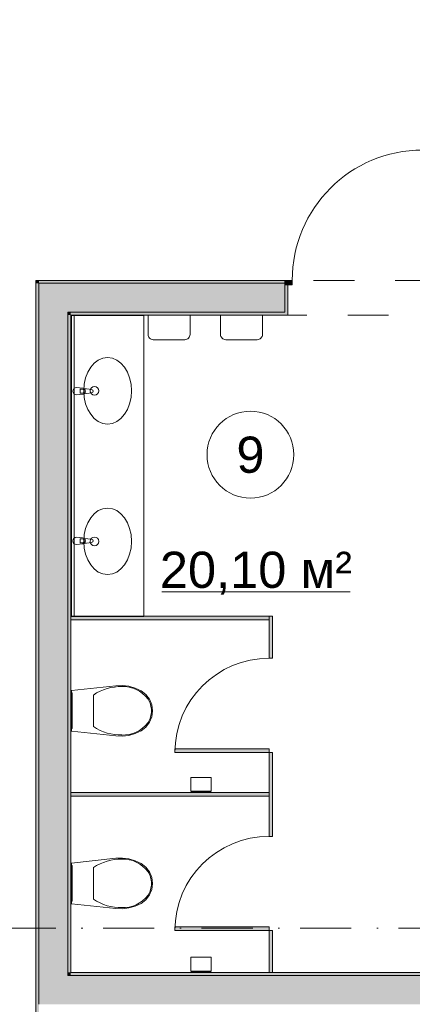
# Model space of a CAD drawing. Header units: millimetres. Extents: x 0 to 1184, y 0 to 836.
# Tile 36 of 61: x 664 to 691, y 360 to 428. Entities that reach past the tile are written whole.
import ezdxf
from ezdxf.xclip import XClip

# ---------------------------------------------------------------- set-up
doc = ezdxf.new("R2010")
doc.units = ezdxf.units.MM
doc.header["$MEASUREMENT"] = 0
doc.header["$XCLIPFRAME"] = 0
doc.linetypes.add('Штриховая', pattern=[5.644444, 2.822222, -2.822222])
doc.linetypes.add('Штрихпунктирная', pattern=[6.702778, 3.527778, -1.763889, 0, -1.411111])
for name, color, linetype in [('Интерьер - Оборудование', 7, 'Continuous'), ('Интерьер - Сантехника', 7, 'Continuous'), ('Конструктив - Стены Блок 200 нов', 7, 'Continuous'), ('Элемент Модели - Зона', 7, 'Continuous'), ('Элемент Модели - Оси', 7, 'Continuous')]:
    doc.layers.add(name, color=color, linetype=linetype)
doc.styles.add('СГЕНЕРИР_СТИЛЬ_3', font='txt')

# ---------------------------------------------------------------- blocks, each defined once
blk = doc.blocks.new('Чертеж_4_4', base_point=(-278.479, 89.564))
at = {"layer": 'Интерьер - Оборудование', "linetype": 'Continuous', "lineweight": 0, "true_color": 0x7f7f7f}
for points in [[(667.741, 386.864), (667.741, 386.614), (681.421, 386.614), (681.421, 386.864)], [(681.671, 386.864), (681.421, 386.864), (681.421, 383.964), (681.671, 383.964)], [(681.421, 377.714), (674.921, 377.714), (674.921, 377.464), (681.421, 377.464)], [(681.671, 377.464), (681.421, 377.464), (681.421, 374.564), (681.671, 374.564)], [(667.721, 374.689), (667.721, 374.439), (681.421, 374.439), (681.421, 374.689)], [(681.671, 374.564), (681.421, 374.564), (681.421, 371.664), (681.671, 371.664)], [(681.421, 365.414), (674.921, 365.414), (674.921, 365.164), (681.421, 365.164)], [(681.671, 365.164), (681.421, 365.164), (681.421, 362.264), (681.671, 362.264)]]:
    blk.add_hatch(color=8, dxfattribs=at).paths.add_polyline_path(points)
at = {"layer": 'Конструктив - Стены Блок 200 нов', "linetype": 'Continuous', "lineweight": 0, "true_color": 0x000000}
for points in [[(665.521, 410.064), (665.321, 410.064), (665.521, 409.864)], [(665.321, 409.864), (665.521, 409.864), (665.321, 410.064)], [(682.521, 410.064), (665.521, 410.064), (665.521, 409.864), (682.521, 409.864)], [(682.521, 409.764), (683.021, 409.764), (683.021, 410.064), (682.521, 410.064)], [(665.321, 359.264), (665.521, 359.264), (665.521, 409.864), (665.321, 409.864)], [(667.521, 409.864), (665.521, 409.864), (667.521, 407.864)], [(667.521, 407.864), (665.521, 409.864), (665.521, 407.864)], [(667.521, 407.864), (682.521, 407.864), (682.521, 409.764), (682.521, 409.864), (667.521, 409.864)], [(682.521, 407.664), (682.721, 407.664), (682.721, 409.764), (682.521, 409.764), (682.521, 407.864)], [(667.521, 362.064), (667.521, 407.864), (665.521, 407.864), (665.521, 362.064)], [(667.721, 407.864), (667.521, 407.864), (667.721, 407.664)], [(667.721, 407.664), (667.521, 407.864), (667.521, 407.664)], [(667.721, 362.264), (667.721, 407.664), (667.521, 407.664), (667.521, 362.264)], [(682.521, 407.864), (667.721, 407.864), (667.721, 407.664), (682.521, 407.664)], [(667.521, 360.064), (667.521, 362.064), (665.521, 362.064), (665.521, 360.064)], [(667.721, 362.064), (667.721, 362.264), (667.521, 362.264), (667.521, 362.064)], [(667.721, 360.064), (667.721, 362.064), (667.521, 362.064), (667.521, 360.064)], [(708.521, 362.264), (667.721, 362.264), (667.721, 362.064), (708.521, 362.064)], [(667.721, 360.064), (708.521, 360.064), (708.521, 362.064), (667.721, 362.064)]]:
    blk.add_hatch(color=18, dxfattribs=at).paths.add_polyline_path(points)
at = {"layer": 'Интерьер - Оборудование', "color": 7, "linetype": 'Continuous', "lineweight": 15}
for p, q in [((668.375, 402.547), (668.523, 402.547)), ((668.375, 402.275), (668.375, 402.547)), ((668.523, 402.275), (668.375, 402.275)), ((668.375, 392.204), (668.523, 392.204)), ((668.375, 391.932), (668.375, 392.204)), ((668.523, 391.932), (668.375, 391.932)), ((681.671, 377.464), (681.421, 377.464)), ((681.421, 377.464), (681.421, 374.564)), ((681.671, 374.564), (681.671, 377.464)), ((681.421, 374.564), (681.421, 371.664)), ((681.671, 371.664), (681.671, 374.564)), ((681.421, 371.664), (681.671, 371.664))]:
    blk.add_line(p, q, dxfattribs=at)
at = {"layer": 'Интерьер - Оборудование', "color": 7, "linetype": 'Continuous', "lineweight": 15, "flags": 128}
for points in [[(668.125, 402.161), (668.545, 402.201, 0.12102), (668.64, 402.234), (669.169, 402.3, 0.882566), (669.169, 402.522), (668.64, 402.588, 0.12102), (668.545, 402.621), (668.125, 402.661, 1)], [(668.125, 391.818), (668.545, 391.858, 0.12102), (668.64, 391.891), (669.169, 391.957, 0.882566), (669.169, 392.179), (668.64, 392.245, 0.12102), (668.545, 392.278), (668.125, 392.318, 1)]]:
    blk.add_lwpolyline(points, format="xyb", close=True, dxfattribs=at)
for points in [[(667.741, 386.864), (667.741, 386.614), (681.421, 386.614), (681.421, 386.864)], [(681.671, 386.864), (681.421, 386.864), (681.421, 383.964), (681.671, 383.964)], [(681.421, 377.714), (674.921, 377.714), (674.921, 377.464), (681.421, 377.464)], [(667.721, 374.689), (667.721, 374.439), (681.421, 374.439), (681.421, 374.689)], [(681.421, 365.414), (674.921, 365.414), (674.921, 365.164), (681.421, 365.164)], [(681.671, 365.164), (681.421, 365.164), (681.421, 362.264), (681.671, 362.264)]]:
    blk.add_lwpolyline(points, close=True, dxfattribs=at)
at = {"layer": 'Интерьер - Оборудование', "color": 7, "linetype": 'Continuous', "lineweight": 15}
for centre, radius, start, end in [((668.526, 402.411), 0.211, 302.77103, 57.22897), ((668.523, 402.411), 0.136, 270, 90), ((668.523, 392.068), 0.136, 270, 90), ((668.526, 392.068), 0.211, 302.77103, 57.22897), ((681.421, 377.464), 6.5, 90, 180), ((681.421, 365.164), 6.5, 90, 180)]:
    blk.add_arc(centre, radius, start, end, dxfattribs=at)
at = {"layer": 'Интерьер - Сантехника', "color": 7, "linetype": 'Continuous', "lineweight": 15}
for p, q in [((667.771, 407.639), (667.771, 386.839)), ((672.771, 407.639), (667.771, 407.639)), ((667.971, 407.639), (667.971, 386.839)), ((672.771, 407.639), (672.771, 386.839)), ((672.771, 386.839), (667.771, 386.839)), ((669.285, 381.424), (669.285, 380.335)), ((669.285, 380.335), (669.285, 379.245)), ((676.021, 374.789), (677.421, 374.789)), ((676.021, 374.709), (677.421, 374.709)), ((669.285, 369.502), (669.285, 368.413)), ((669.285, 368.413), (669.285, 367.324)), ((676.021, 362.364), (677.421, 362.364)), ((676.021, 362.284), (677.421, 362.284))]:
    blk.add_line(p, q, dxfattribs=at)
at = {"layer": 'Интерьер - Сантехника', "color": 7, "linetype": 'Continuous', "lineweight": 15, "flags": 128}
for points in [[(675.965, 407.668), (675.965, 406.331, -0.414214), (675.602, 405.968), (673.427, 405.968, -0.414214), (673.065, 406.331), (673.065, 407.668)], [(680.969, 407.668), (680.969, 406.331, -0.414214), (680.606, 405.968), (678.431, 405.968, -0.414214), (678.069, 406.331), (678.069, 407.668)]]:
    blk.add_lwpolyline(points, format="xyb", close=True, dxfattribs=at)
for points in [[(671.739, 378.64), (672.174, 378.764), (672.585, 378.955), (672.91, 379.211), (673.16, 379.541), (673.317, 379.924), (673.371, 380.335), (673.317, 380.745), (673.16, 381.128), (672.91, 381.459), (672.585, 381.715), (672.174, 381.905), (671.739, 382.029), (671.29, 382.084), (670.837, 382.068), (667.771, 381.744), (667.771, 378.925), (670.837, 378.601), (671.29, 378.585)], [(667.771, 381.565), (667.771, 379.105), (667.821, 379.105), (667.821, 381.565)], [(676.021, 375.739), (677.421, 375.739), (677.421, 374.789), (677.371, 374.789), (677.371, 374.709), (677.421, 374.709), (677.421, 374.689), (676.021, 374.689), (676.021, 374.709), (676.071, 374.709), (676.071, 374.789), (676.021, 374.789)], [(671.739, 366.719), (672.174, 366.843), (672.585, 367.033), (672.91, 367.289), (673.16, 367.619), (673.317, 368.002), (673.371, 368.413), (673.317, 368.823), (673.16, 369.207), (672.91, 369.537), (672.585, 369.793), (672.174, 369.983), (671.739, 370.107), (671.29, 370.162), (670.837, 370.146), (667.771, 369.823), (667.771, 367.003), (670.837, 366.68), (671.29, 366.664)], [(667.771, 369.643), (667.771, 367.183), (667.821, 367.183), (667.821, 369.643)], [(676.021, 363.314), (677.421, 363.314), (677.421, 362.364), (677.371, 362.364), (677.371, 362.284), (677.421, 362.284), (677.421, 362.264), (676.021, 362.264), (676.021, 362.284), (676.071, 362.284), (676.071, 362.364), (676.021, 362.364)]]:
    blk.add_lwpolyline(points, close=True, dxfattribs=at)
at = {"layer": 'Интерьер - Сантехника', "color": 7, "linetype": 'Continuous', "lineweight": 15}
for centre in [(669.36, 402.439), (669.36, 392.039)]:
    blk.add_circle(centre, 0.3, dxfattribs=at)
for centre in [(670.271, 402.439), (670.271, 392.039)]:
    blk.add_ellipse(centre, major_axis=(0, 2.3), ratio=0.717391, dxfattribs=at)
for centre, major_axis, start_param, end_param in [((671.166, 377.754), (0, 4.253), 6.259567, 6.812588), ((671.379, 379.44), (0, 2.569), 5.438324, 6.338913), ((672.083, 380.326), (0, 1.385), 4.71825, 5.344894), ((672.083, 380.343), (0, 1.385), 4.079884, 4.706528), ((671.379, 381.229), (0, 2.569), 3.085861, 3.98645), ((671.166, 382.916), (0, 4.253), 2.612188, 3.165208), ((671.166, 365.832), (0, 4.253), 6.259567, 6.812588), ((671.379, 367.518), (0, 2.569), 5.438324, 6.338913), ((672.083, 368.405), (0, 1.385), 4.71825, 5.344894), ((672.083, 368.421), (0, 1.385), 4.079884, 4.706528), ((671.166, 370.994), (0, 4.253), 2.612188, 3.165208), ((671.379, 369.308), (0, 2.569), 3.085861, 3.98645)]:
    blk.add_ellipse(centre, major_axis=major_axis, ratio=0.875546, start_param=start_param, end_param=end_param, dxfattribs=at)
at = {"layer": 'Конструктив - Стены Блок 200 нов', "color": 251, "linetype": 'Continuous', "lineweight": 20, "true_color": 0x575757}
for p, q in [((682.521, 410.064), (682.521, 409.864)), ((682.521, 410.064), (682.521, 409.864)), ((682.521, 410.064), (682.521, 409.864)), ((667.521, 409.864), (665.521, 409.864)), ((665.521, 409.864), (665.521, 407.864)), ((667.521, 409.864), (665.521, 409.864)), ((682.521, 409.864), (667.521, 409.864)), ((682.521, 409.864), (682.521, 409.764)), ((682.521, 409.864), (682.521, 409.764)), ((682.521, 409.864), (682.521, 409.764)), ((682.521, 409.764), (682.721, 409.764)), ((682.521, 407.864), (682.521, 409.764)), ((682.721, 409.764), (682.721, 407.664)), ((682.721, 409.764), (682.721, 407.664)), ((665.521, 407.864), (665.521, 362.064)), ((667.721, 407.864), (667.521, 407.864)), ((667.521, 362.064), (667.521, 407.864)), ((667.721, 407.864), (667.521, 407.864)), ((667.721, 407.864), (682.521, 407.864)), ((682.521, 407.664), (682.721, 407.664)), ((682.521, 407.664), (682.721, 407.664)), ((665.521, 362.064), (665.521, 360.064)), ((667.721, 362.064), (667.521, 362.064)), ((667.721, 362.064), (667.521, 362.064)), ((708.521, 362.064), (667.721, 362.064))]:
    blk.add_line(p, q, dxfattribs=at)
at = {"layer": 'Конструктив - Стены Блок 200 нов', "color": 251, "linetype": 'Continuous', "lineweight": 5, "true_color": 0x575757}
for p, q in [((683.021, 410.064), (682.521, 410.064)), ((682.521, 410.064), (682.521, 409.764)), ((683.021, 409.764), (683.021, 410.064)), ((682.521, 409.764), (683.021, 409.764))]:
    blk.add_line(p, q, dxfattribs=at)
at = {"layer": 'Конструктив - Стены Блок 200 нов', "color": 251, "linetype": 'Continuous', "lineweight": 20, "true_color": 0x575757, "flags": 128}
for points in [[(665.321, 410.064), (665.521, 410.064)], [(665.321, 410.064), (665.321, 359.264)], [(682.521, 410.064), (665.521, 410.064)], [(667.721, 362.264), (667.721, 407.664)], [(667.721, 407.664), (682.521, 407.664)], [(708.521, 362.264), (667.721, 362.264)]]:
    blk.add_lwpolyline(points, dxfattribs=at)
at = {"layer": 'Конструктив - Стены Блок 200 нов', "color": 251, "linetype": 'Continuous', "lineweight": 5, "true_color": 0x575757}
blk.add_arc((692.021, 410.064), 9, 90, 180, dxfattribs=at)
at = {"layer": 'Элемент Модели - Зона', "color": 7, "linetype": 'Continuous', "lineweight": 15}
blk.add_line((674.014, 388.549), (687.02, 388.549), dxfattribs=at)
at = {"layer": 'Элемент Модели - Зона', "color": 7, "linetype": 'Штриховая', "lineweight": 15, "flags": 128}
for points in [[(438.522, 450.364), (401.969, 450.364), (401.969, 399.649), (438.522, 363.095), (438.522, 366.064), (444.522, 366.064), (444.522, 360.064), (444.722, 360.064), (444.722, 359.264), (622.021, 359.264), (622.021, 359.064), (628.021, 359.064), (628.021, 359.264), (665.321, 359.264), (665.321, 410.064), (712.321, 410.064), (712.321, 446.564), (708.521, 446.564), (708.521, 450.364), (628.021, 450.364), (628.021, 446.564), (622.021, 446.564), (622.021, 450.364), (621.021, 450.364), (621.021, 446.564), (615.021, 446.564), (615.021, 450.364), (534.522, 450.364), (534.522, 446.564), (528.522, 446.564), (528.522, 450.364), (444.522, 450.364), (444.522, 446.564), (438.522, 446.564)], [(667.721, 407.664), (667.721, 362.264), (708.521, 362.264), (708.521, 366.064), (712.321, 366.064), (712.321, 407.664)]]:
    blk.add_lwpolyline(points, close=True, dxfattribs=at)
at = {"layer": 'Элемент Модели - Зона', "color": 7, "linetype": 'Continuous', "lineweight": 15, "flags": 128}
blk.add_lwpolyline([(683.138, 398.026, 1), (677.138, 398.026, 1)], format="xyb", close=True, dxfattribs=at)
at = {"layer": 'Элемент Модели - Оси', "color": 7, "linetype": 'Штрихпунктирная', "lineweight": 15}
blk.add_line((71.316, 365.314), (1182.021, 365.314), dxfattribs=at)
at = {"layer": 'Элемент Модели - Зона', "color": 7, "linetype": 'Continuous', "lineweight": 15, "char_height": 2.5, "attachment_point": 5, "style": 'СГЕНЕРИР_СТИЛЬ_3'}
for s, insert in [('\\A1;{\\pqc;\\fArial|b0|i0|c204|p38;9}', (680.138, 398.006)), ('\\A1;{\\pqc;\\fArial|b0|i0|c204|p38;20,10 м²}', (680.517, 389.842))]:
    blk.add_mtext(s, dxfattribs=dict(at, insert=insert))

msp = doc.modelspace()

# ---------------------------------------------------------------- block references
at = {"color": 161, "linetype": 'Continuous', "lineweight": 40, "true_color": 0x83aefe}
ref = msp.add_blockref('Чертеж_4_4', (-278.479, 89.564), dxfattribs=at)
XClip(ref).set_block_clipping_path([(71.3162990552, 166.9277917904), (1182.0208577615, 831.3911731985)])

doc.saveas('drawing.dxf')
